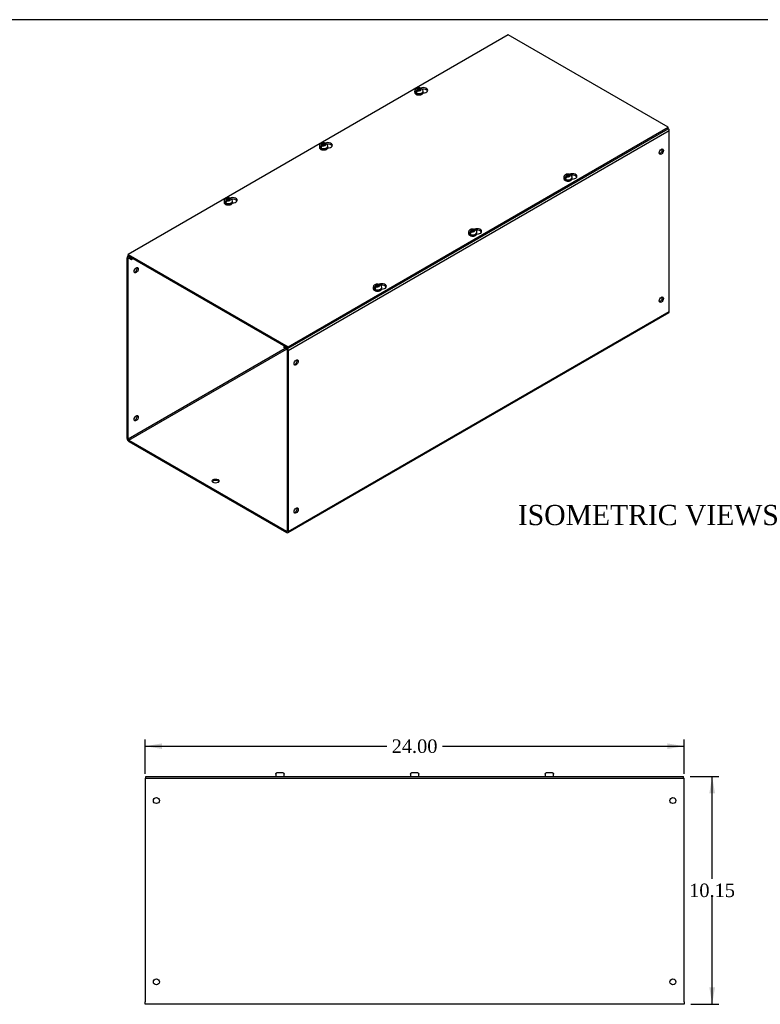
# Model space of a CAD drawing. Header units: inches. Extents: x 0 to 120, y -1 to 80.
# Tile 3 of 4: x 60 to 93, y 36 to 80. Entities that reach past the tile are written whole.
import ezdxf
from ezdxf.enums import TextEntityAlignment as Align

# ---------------------------------------------------------------- set-up
doc = ezdxf.new("R2010")
doc.units = ezdxf.units.IN
doc.header["$MEASUREMENT"] = 0
for name, color, linetype in [('COM56317-2', 7, 'Continuous'), ('COM56350-2', 7, 'Continuous'), ('Default', 7, 'Continuous'), ('SCS19515', 7, 'Continuous')]:
    doc.layers.add(name, color=color, linetype=linetype)
doc.styles.add('SEACAD_Times_New_Roman', font='times.ttf')
doc.dimstyles.new('HAMMOND_(STH_-_120x80)', dxfattribs={"dimtxt": 0.6, "dimasz": 0.75, "dimexe": 0.3, "dimexo": 0.3, "dimgap": 0.15, "dimtad": 0, "dimtih": 1, "dimtoh": 1, "dimzin": 0, "dimdsep": 46, "dimtxsty": 'SEACAD_Times_New_Roman', "dimblk1": '_SE_FILLED', "dimblk2": '_SE_FILLED', "dimsah": 1, "dimcen": 0.3, "dimadec": 0, "dimazin": 0, "dimtfac": 0.8, "dimtofl": 0, "dimtmove": 0, "dimatfit": 3, "dimfxl": 1, "dimtolj": 1, "dimtzin": 0, "dimarcsym": 0})

# ---------------------------------------------------------------- blocks, each defined once
blk = doc.blocks.new('SE3')
at = {"layer": 'COM56317-2', "color": 7, "linetype": 'Continuous'}
for p, q in [((65.713, 45.941), (89.651, 45.941)), ((65.713, 45.863), (65.713, 45.941)), ((65.713, 45.863), (89.651, 45.863)), ((89.651, 45.863), (89.651, 45.941))]:
    blk.add_line(p, q, dxfattribs=at)
at = {"layer": 'COM56350-2', "color": 7, "linetype": 'Continuous'}
for p, q in [((65.682, 45.863), (65.713, 45.863)), ((65.682, 45.863), (65.682, 45.755)), ((65.682, 45.755), (65.682, 35.899)), ((89.651, 45.863), (89.682, 45.863)), ((89.682, 45.755), (89.682, 45.863)), ((89.682, 35.899), (89.682, 45.755)), ((65.682, 35.791), (65.682, 35.899)), ((89.682, 35.791), (65.682, 35.791)), ((89.682, 35.899), (89.682, 35.791))]:
    blk.add_line(p, q, dxfattribs=at)
for centre in [(66.182, 44.863), (89.182, 44.863), (66.182, 36.791), (89.182, 36.791)]:
    blk.add_circle(centre, 0.133, dxfattribs=at)
at = {"layer": 'SCS19515', "color": 7, "linetype": 'Continuous'}
for p, q in [((71.498, 46.041), (71.496, 46.041)), ((71.589, 46.116), (71.775, 46.116)), ((71.866, 46.041), (71.868, 46.041)), ((77.496, 46.041), (77.498, 46.041)), ((77.589, 46.116), (77.775, 46.116)), ((77.866, 46.041), (77.868, 46.041)), ((83.498, 46.041), (83.496, 46.041)), ((83.589, 46.116), (83.775, 46.116)), ((83.866, 46.041), (83.868, 46.041)), ((71.495, 46.026), (71.495, 45.966)), ((71.87, 45.966), (71.87, 46.026)), ((77.495, 46.026), (77.495, 45.966)), ((77.87, 45.966), (77.87, 46.026)), ((83.495, 46.026), (83.495, 45.966)), ((83.87, 45.966), (83.87, 46.026))]:
    blk.add_line(p, q, dxfattribs=at)
for centre, radius, start, end in [((71.585, 46.026), 0.09, 170.4059, 180), ((71.78, 46.026), 0.09, 0, 9.5941), ((77.585, 46.026), 0.09, 170.4059, 180), ((77.78, 46.026), 0.09, 0, 9.5941), ((83.585, 46.026), 0.09, 170.4059, 180), ((83.78, 46.026), 0.09, 0, 9.5941), ((71.52, 45.966), 0.025, 180, 270), ((71.845, 45.966), 0.025, 270, 0), ((77.52, 45.966), 0.025, 180, 270), ((77.845, 45.966), 0.025, 270, 0), ((83.52, 45.966), 0.025, 180, 270), ((83.845, 45.966), 0.025, 270, 0)]:
    blk.add_arc(centre, radius, start, end, dxfattribs=at)
for points in [[(71.498, 46.041), (71.499, 46.046), (71.501, 46.051), (71.504, 46.061), (71.507, 46.066), (71.512, 46.075), (71.515, 46.08), (71.522, 46.088), (71.526, 46.092), (71.534, 46.098), (71.539, 46.101), (71.548, 46.107), (71.553, 46.109), (71.563, 46.112), (71.568, 46.114), (71.579, 46.115), (71.584, 46.116), (71.589, 46.116)], [(71.775, 46.116), (71.78, 46.116), (71.786, 46.115), (71.796, 46.114), (71.801, 46.112), (71.811, 46.109), (71.816, 46.107), (71.826, 46.101), (71.83, 46.098), (71.838, 46.092), (71.842, 46.088), (71.849, 46.08), (71.852, 46.075), (71.858, 46.066), (71.86, 46.061), (71.864, 46.051), (71.865, 46.046), (71.866, 46.041)], [(77.498, 46.041), (77.499, 46.046), (77.501, 46.051), (77.504, 46.061), (77.507, 46.066), (77.512, 46.075), (77.515, 46.08), (77.522, 46.088), (77.526, 46.092), (77.534, 46.098), (77.539, 46.101), (77.548, 46.107), (77.553, 46.109), (77.563, 46.112), (77.568, 46.114), (77.579, 46.115), (77.584, 46.116), (77.589, 46.116)], [(77.775, 46.116), (77.78, 46.116), (77.786, 46.115), (77.796, 46.114), (77.801, 46.112), (77.811, 46.109), (77.816, 46.107), (77.826, 46.101), (77.83, 46.098), (77.838, 46.092), (77.842, 46.088), (77.849, 46.08), (77.852, 46.075), (77.858, 46.066), (77.86, 46.061), (77.864, 46.051), (77.865, 46.046), (77.866, 46.041)], [(83.498, 46.041), (83.499, 46.046), (83.501, 46.051), (83.504, 46.061), (83.507, 46.066), (83.512, 46.075), (83.515, 46.08), (83.522, 46.088), (83.526, 46.092), (83.534, 46.098), (83.539, 46.101), (83.548, 46.107), (83.553, 46.109), (83.563, 46.112), (83.568, 46.114), (83.579, 46.115), (83.584, 46.116), (83.589, 46.116)], [(83.775, 46.116), (83.78, 46.116), (83.786, 46.115), (83.796, 46.114), (83.801, 46.112), (83.811, 46.109), (83.816, 46.107), (83.826, 46.101), (83.83, 46.098), (83.838, 46.092), (83.842, 46.088), (83.849, 46.08), (83.852, 46.075), (83.858, 46.066), (83.86, 46.061), (83.864, 46.051), (83.865, 46.046), (83.866, 46.041)]]:
    blk.add_open_spline(points, degree=3, knots=[0, 0, 0, 0, 0.125, 0.125, 0.25, 0.25, 0.375, 0.375, 0.5, 0.5, 0.625, 0.625, 0.75, 0.75, 0.875, 0.875, 1, 1, 1, 1], dxfattribs=at)
blk = doc.blocks.new('DMBLK1250')
at = {"layer": 'Default', "linetype": 'Continuous', "transparency": 16777216}
for points in [[(66.432, 47.41), (65.682, 47.285), (66.432, 47.16)], [(88.932, 47.41), (88.932, 47.16), (89.682, 47.285)]]:
    blk.add_hatch(color=7, dxfattribs=at).paths.add_polyline_path(points)
at = {"layer": 'Default', "color": 7, "linetype": 'Continuous', "transparency": 16777216}
for p, q in [((65.682, 46.055), (65.682, 47.585)), ((89.682, 46.055), (89.682, 47.585)), ((65.682, 47.285), (76.448, 47.285)), ((78.916, 47.285), (89.682, 47.285))]:
    blk.add_line(p, q, dxfattribs=at)
at = {"layer": 'Default', "color": 7, "linetype": 'Continuous', "transparency": 16777216, "style": 'SEACAD_Times_New_Roman'}
blk.add_text('24.00', height=0.6, dxfattribs=at).set_placement((76.658, 47.585), align=Align.TOP_LEFT)
blk = doc.blocks.new('_SE_FILLED')
at = {"color": 0}
blk.add_line((0, 0), (-1, 0), dxfattribs=at)
blk.add_solid([(0, 0), (-1, -0.1665), (-1, 0.1665), (0, 0)], dxfattribs=at)
blk = doc.blocks.new('DMBLK1251')
at = {"layer": 'Default', "linetype": 'Continuous', "transparency": 16777216}
for points in [[(91.054, 45.191), (90.929, 45.941), (90.804, 45.191)], [(91.054, 36.541), (90.804, 36.541), (90.929, 35.791)]]:
    blk.add_hatch(color=7, dxfattribs=at).paths.add_polyline_path(points)
at = {"layer": 'Default', "color": 7, "linetype": 'Continuous', "transparency": 16777216}
for p, q in [((89.951, 45.941), (91.229, 45.941)), ((90.929, 41.376), (90.929, 45.941)), ((90.929, 35.791), (90.929, 40.566)), ((89.982, 35.791), (91.229, 35.791))]:
    blk.add_line(p, q, dxfattribs=at)
at = {"layer": 'Default', "color": 7, "linetype": 'Continuous', "transparency": 16777216, "style": 'SEACAD_Times_New_Roman'}
blk.add_text('10.15', height=0.6, dxfattribs=at).set_placement((89.906, 41.166), align=Align.TOP_LEFT)
blk = doc.blocks.new('SE7')
at = {"layer": 'COM56317-2', "color": 7, "linetype": 'Continuous'}
for p, q in [((81.847, 78.958), (64.921, 69.185)), ((88.976, 74.842), (81.847, 78.958)), ((72.05, 65.07), (88.976, 74.842)), ((72.05, 65.006), (88.976, 74.778)), ((88.976, 74.778), (88.976, 74.842)), ((64.921, 69.185), (72.05, 65.07)), ((64.921, 69.122), (64.921, 69.185)), ((64.921, 69.122), (72.05, 65.006)), ((72.05, 65.006), (72.05, 65.07))]:
    blk.add_line(p, q, dxfattribs=at)
for centre, major_axis, start_param, end_param in [((78.062, 76.492), (-0.203, 0), 1.526478, 5.348841), ((78.062, 76.428), (0.203, 0), 0.275127, 1.78993), ((73.819, 74.042), (-0.203, 0), 1.526478, 5.348841), ((73.819, 73.979), (0.203, 0), 0.275127, 1.78993), ((84.705, 72.657), (-0.203, 0), 1.526478, 5.348841), ((84.705, 72.593), (0.203, 0), 0.275127, 1.78993), ((69.577, 71.593), (-0.203, 0), 1.526478, 5.348841), ((69.577, 71.529), (0.203, 0), 0.275127, 1.78993), ((80.462, 70.207), (-0.203, 0), 1.526478, 5.348841), ((80.462, 70.143), (0.203, 0), 0.275127, 1.78993), ((76.219, 67.758), (-0.203, 0), 1.526478, 5.348841), ((76.219, 67.694), (0.203, 0), 0.275127, 1.78993)]:
    blk.add_ellipse(centre, major_axis=major_axis, ratio=0.57735, start_param=start_param, end_param=end_param, dxfattribs=at)
at = {"layer": 'COM56350-2', "color": 7, "linetype": 'Continuous'}
for p, q in [((89.02, 74.69), (72.05, 64.892)), ((89.02, 66.643), (89.02, 74.69)), ((64.877, 60.986), (64.877, 69.033)), ((64.944, 69.109), (64.899, 69.083)), ((64.928, 69.004), (64.953, 69.019)), ((64.928, 60.957), (64.928, 69.004)), ((64.975, 69.09), (64.953, 69.077)), ((64.953, 69.077), (65.053, 69.02)), ((64.953, 69.019), (65.053, 68.961)), ((65.053, 69.02), (65.076, 69.032)), ((65.053, 68.961), (65.053, 69.02)), ((65.053, 68.961), (65.126, 69.003)), ((72.05, 56.845), (89.02, 66.643)), ((72.027, 56.795), (88.998, 66.593)), ((71.922, 64.995), (64.928, 60.957)), ((64.953, 60.913), (71.973, 64.966)), ((71.895, 65.095), (71.873, 65.082)), ((71.873, 65.082), (71.973, 65.024)), ((71.873, 65.024), (71.873, 65.082)), ((71.873, 65.024), (71.973, 64.966)), ((71.973, 65.024), (71.995, 65.037)), ((71.999, 64.922), (71.999, 56.874)), ((72.05, 64.892), (72.05, 56.845)), ((64.953, 60.913), (71.973, 56.859)), ((64.953, 60.854), (71.973, 56.801)), ((71.999, 56.874), (71.973, 56.859))]:
    blk.add_line(p, q, dxfattribs=at)
for centre, major_axis, start_param, end_param in [((88.944, 74.734), (0.054, -0.0935), 0.785398, 1.92132), ((88.616, 73.787), (-0.066, -0.115), 0.392819, 2.748773), ((64.953, 68.989), (0.054, -0.0935), 2.356194, 3.926991), ((64.953, 68.989), (0.018, -0.0312), 2.356194, 3.926991), ((65.23, 68.509), (0.067, 0.115), 3.534412, 5.890366), ((88.616, 67.196), (-0.066, -0.115), 0.392819, 2.748773), ((88.944, 66.687), (-0.054, 0.0935), 3.141593, 3.926991), ((71.973, 64.936), (-0.054, 0.0935), 3.926991, 5.497787), ((71.973, 64.936), (-0.018, 0.0312), 3.926991, 5.497787), ((72.352, 64.397), (-0.066, -0.115), 0.392819, 2.748773), ((65.23, 61.918), (0.066, 0.115), 3.534412, 5.890366), ((64.953, 60.942), (-0.054, 0.0935), 0.785398, 2.356194), ((64.953, 60.942), (-0.018, 0.0312), 0.785398, 2.356194), ((68.817, 59.031), (0.156, 0), 0.331895, 2.809698), ((72.352, 57.807), (-0.067, -0.115), 0.392819, 2.748773), ((71.973, 56.889), (-0.018, 0.0312), 2.356194, 3.926991), ((71.973, 56.889), (-0.054, 0.0935), 2.356194, 3.926991)]:
    blk.add_ellipse(centre, major_axis=major_axis, ratio=0.57735, start_param=start_param, end_param=end_param, dxfattribs=at)
for centre, major_axis in [((88.667, 73.758), (-0.066, -0.115)), ((65.281, 68.48), (0.066, 0.115)), ((88.667, 67.167), (-0.066, -0.115)), ((72.403, 64.368), (-0.066, -0.115)), ((65.281, 61.889), (0.066, 0.115)), ((68.817, 59.09), (-0.156, 0)), ((72.403, 57.777), (-0.066, -0.115))]:
    blk.add_ellipse(centre, major_axis=major_axis, ratio=0.57735, dxfattribs=at)
at = {"layer": 'SCS19515', "color": 7, "linetype": 'Continuous'}
for p, q in [((77.682, 76.45), (77.682, 76.401)), ((77.79, 76.441), (77.719, 76.399)), ((77.814, 76.516), (77.783, 76.498)), ((77.814, 76.556), (77.883, 76.556)), ((77.814, 76.516), (77.814, 76.556)), ((77.814, 76.516), (77.814, 76.465)), ((77.814, 76.495), (77.883, 76.495)), ((77.825, 76.473), (77.856, 76.491)), ((77.926, 76.491), (77.856, 76.491)), ((77.914, 76.574), (77.883, 76.556)), ((77.883, 76.495), (77.883, 76.556)), ((77.926, 76.519), (77.883, 76.495)), ((77.926, 76.531), (77.957, 76.549)), ((77.926, 76.531), (77.926, 76.491)), ((78.057, 76.401), (78.057, 76.45)), ((73.571, 74.106), (73.641, 74.106)), ((73.571, 74.066), (73.571, 74.106)), ((73.672, 74.124), (73.641, 74.106)), ((73.641, 74.045), (73.641, 74.106)), ((73.683, 74.082), (73.714, 74.1)), ((73.44, 74.001), (73.44, 73.952)), ((73.547, 73.991), (73.476, 73.95)), ((73.571, 74.066), (73.54, 74.048)), ((73.571, 74.066), (73.571, 74.015)), ((73.571, 74.045), (73.641, 74.045)), ((73.583, 74.024), (73.614, 74.042)), ((73.683, 74.042), (73.614, 74.042)), ((73.683, 74.07), (73.641, 74.045)), ((73.683, 74.082), (73.683, 74.042)), ((73.815, 73.952), (73.815, 74.001)), ((84.325, 72.615), (84.325, 72.566)), ((84.433, 72.606), (84.361, 72.564)), ((84.456, 72.681), (84.426, 72.663)), ((84.456, 72.721), (84.526, 72.721)), ((84.456, 72.681), (84.456, 72.721)), ((84.456, 72.681), (84.456, 72.63)), ((84.456, 72.66), (84.526, 72.66)), ((84.468, 72.638), (84.499, 72.656)), ((84.568, 72.656), (84.499, 72.656)), ((84.557, 72.739), (84.526, 72.721)), ((84.526, 72.66), (84.526, 72.721)), ((84.568, 72.684), (84.526, 72.66)), ((84.568, 72.696), (84.599, 72.714)), ((84.568, 72.696), (84.568, 72.656)), ((84.7, 72.566), (84.7, 72.615)), ((69.197, 71.551), (69.197, 71.502)), ((69.305, 71.542), (69.233, 71.501)), ((69.329, 71.617), (69.298, 71.599)), ((69.329, 71.657), (69.398, 71.657)), ((69.329, 71.617), (69.329, 71.657)), ((69.329, 71.617), (69.329, 71.566)), ((69.329, 71.596), (69.398, 71.596)), ((69.34, 71.574), (69.371, 71.592)), ((69.441, 71.592), (69.371, 71.592)), ((69.429, 71.675), (69.398, 71.657)), ((69.398, 71.596), (69.398, 71.657)), ((69.441, 71.62), (69.398, 71.596)), ((69.441, 71.632), (69.471, 71.65)), ((69.441, 71.632), (69.441, 71.592)), ((69.572, 71.502), (69.572, 71.551)), ((80.082, 70.165), (80.082, 70.116)), ((80.19, 70.156), (80.119, 70.115)), ((80.214, 70.231), (80.183, 70.213)), ((80.214, 70.271), (80.283, 70.271)), ((80.214, 70.231), (80.214, 70.271)), ((80.214, 70.231), (80.214, 70.18)), ((80.214, 70.21), (80.283, 70.21)), ((80.225, 70.189), (80.256, 70.207)), ((80.326, 70.207), (80.256, 70.207)), ((80.314, 70.289), (80.283, 70.271)), ((80.283, 70.21), (80.283, 70.271)), ((80.326, 70.235), (80.283, 70.21)), ((80.326, 70.247), (80.357, 70.265)), ((80.326, 70.247), (80.326, 70.207)), ((80.457, 70.116), (80.457, 70.165)), ((75.84, 67.716), (75.84, 67.667)), ((75.947, 67.707), (75.876, 67.665)), ((75.971, 67.782), (75.94, 67.764)), ((75.971, 67.822), (76.041, 67.822)), ((75.971, 67.782), (75.971, 67.822)), ((75.971, 67.782), (75.971, 67.731)), ((75.971, 67.761), (76.041, 67.761)), ((75.983, 67.739), (76.013, 67.757)), ((76.083, 67.757), (76.013, 67.757)), ((76.071, 67.84), (76.041, 67.822)), ((76.041, 67.761), (76.041, 67.822)), ((76.083, 67.785), (76.041, 67.761)), ((76.083, 67.797), (76.114, 67.815)), ((76.083, 67.797), (76.083, 67.757)), ((76.215, 67.667), (76.215, 67.716))]:
    blk.add_line(p, q, dxfattribs=at)
for centre, radius, start, end in [((77.86, 76.377), 0.144, 122.6431, 170.9725), ((77.87, 76.356), 0.241, 68.9205, 118.2742), ((77.903, 76.352), 0.144, 122.6435, 170.9722), ((77.934, 76.452), 0.123, 359.1741, 53.3843), ((73.627, 73.906), 0.241, 68.9205, 118.2742), ((73.691, 74.002), 0.123, 359.1741, 53.3843), ((73.618, 73.927), 0.144, 122.6431, 170.9725), ((73.66, 73.903), 0.144, 122.6435, 170.9722), ((84.503, 72.542), 0.144, 122.6431, 170.9725), ((84.512, 72.521), 0.241, 68.9205, 118.2742), ((84.545, 72.517), 0.144, 122.6435, 170.9722), ((84.576, 72.617), 0.123, 359.1741, 53.3843), ((69.375, 71.478), 0.144, 122.6431, 170.9725), ((69.384, 71.457), 0.241, 68.9205, 118.2742), ((69.418, 71.453), 0.144, 122.6435, 170.9722), ((69.448, 71.553), 0.123, 359.1741, 53.3843), ((80.26, 70.092), 0.144, 122.6431, 170.9725), ((80.27, 70.071), 0.241, 68.9205, 118.2742), ((80.303, 70.068), 0.144, 122.6435, 170.9722), ((80.334, 70.167), 0.123, 359.1741, 53.3843), ((76.018, 67.643), 0.144, 122.6431, 170.9725), ((76.027, 67.622), 0.241, 68.9205, 118.2742), ((76.06, 67.618), 0.144, 122.6435, 170.9722), ((76.091, 67.718), 0.123, 359.1741, 53.3843)]:
    blk.add_arc(centre, radius, start, end, dxfattribs=at)
for centre, major_axis, start_param, end_param in [((77.87, 76.45), (-0.187, 0), 6.282631, 6.283185), ((77.87, 76.45), (-0.187, 0), 0, 3.141546), ((77.87, 76.401), (0.187, 0), 3.141593, 6.283185), ((77.87, 76.462), (-0.186, 0), 0.623612, 0.947184), ((77.87, 76.524), (0.0975, 0), 1.098165, 3.614224), ((77.87, 76.524), (-0.0975, 0), 1.098165, 3.614224), ((73.627, 74.074), (0.0975, 0), 1.098165, 3.614224), ((73.627, 74.074), (-0.0975, 0), 1.098165, 3.614224), ((73.627, 74.001), (-0.187, 0), 6.282631, 6.283185), ((73.627, 74.001), (-0.187, 0), 0, 3.141546), ((73.627, 73.952), (0.187, 0), 3.141593, 6.283185), ((73.627, 74.013), (-0.186, 0), 0.623612, 0.947184), ((84.512, 72.615), (-0.187, 0), 6.282631, 6.283185), ((84.512, 72.615), (-0.187, 0), 0, 3.141546), ((84.512, 72.566), (0.187, 0), 3.141593, 6.283185), ((84.512, 72.627), (-0.186, 0), 0.623612, 0.947184), ((84.512, 72.688), (0.0975, 0), 1.098165, 3.614224), ((84.512, 72.688), (-0.0975, 0), 1.098165, 3.614224), ((69.384, 71.551), (-0.188, 0), 6.282631, 6.283185), ((69.384, 71.551), (-0.188, 0), 0, 3.141546), ((69.384, 71.502), (0.187, 0), 3.141593, 6.283185), ((69.384, 71.563), (-0.186, 0), 0.623612, 0.947184), ((69.384, 71.625), (0.0975, 0), 1.098165, 3.614224), ((69.384, 71.625), (-0.0975, 0), 1.098165, 3.614224), ((80.27, 70.165), (-0.187, 0), 6.282631, 6.283185), ((80.27, 70.165), (-0.187, 0), 0, 3.141546), ((80.27, 70.239), (0.0975, 0), 1.098165, 3.614224), ((80.27, 70.239), (-0.0975, 0), 1.098165, 3.614224), ((80.27, 70.116), (0.187, 0), 3.141593, 6.283185), ((80.27, 70.178), (-0.186, 0), 0.623612, 0.947184), ((76.027, 67.716), (-0.187, 0), 6.282631, 6.283185), ((76.027, 67.716), (-0.187, 0), 0, 3.141546), ((76.027, 67.667), (0.187, 0), 3.141593, 6.283185), ((76.027, 67.728), (-0.186, 0), 0.623612, 0.947184), ((76.027, 67.789), (0.0975, 0), 1.098165, 3.614224), ((76.027, 67.789), (-0.0975, 0), 1.098165, 3.614224)]:
    blk.add_ellipse(centre, major_axis=major_axis, ratio=0.57735, start_param=start_param, end_param=end_param, dxfattribs=at)
for points, knots in [([(77.756, 76.568), (77.747, 76.562), (77.731, 76.552), (77.707, 76.527), (77.69, 76.497), (77.682, 76.47), (77.683, 76.455), (77.684, 76.45)], [0, 0, 0, 0, 0.188097, 0.437767, 0.675719, 0.909291, 1, 1, 1, 1]), ([(77.684, 76.398), (77.684, 76.391), (77.684, 76.376), (77.697, 76.352), (77.718, 76.329), (77.747, 76.309), (77.784, 76.294), (77.826, 76.284), (77.871, 76.281), (77.915, 76.285), (77.956, 76.294), (77.983, 76.305), (77.995, 76.312), (77.997, 76.313)], [0, 0, 0, 0, 0.062679, 0.156883, 0.253326, 0.354948, 0.4599, 0.565237, 0.670268, 0.775293, 0.880731, 0.981381, 1, 1, 1, 1]), ([(77.979, 76.55), (77.978, 76.553), (77.977, 76.557), (77.974, 76.564), (77.973, 76.567), (77.969, 76.572), (77.967, 76.575), (77.962, 76.578), (77.959, 76.58), (77.953, 76.582), (77.95, 76.583), (77.943, 76.583), (77.94, 76.583), (77.933, 76.582), (77.929, 76.581), (77.922, 76.578), (77.918, 76.576), (77.914, 76.574)], [0, 0, 0, 0, 0.125, 0.125, 0.25, 0.25, 0.375, 0.375, 0.5, 0.5, 0.625, 0.625, 0.75, 0.75, 0.875, 0.875, 1, 1, 1, 1]), ([(77.957, 76.549), (77.96, 76.551), (77.964, 76.553), (77.972, 76.556), (77.975, 76.557), (77.982, 76.558), (77.986, 76.559), (77.993, 76.558), (77.996, 76.557), (78.001, 76.555), (78.004, 76.554), (78.007, 76.552), (78.007, 76.551), (78.008, 76.551)], [0, 0, 0, 0, 0.125, 0.125, 0.25, 0.25, 0.375, 0.375, 0.5, 0.5, 0.625, 0.625, 0.6404409, 0.6404409, 0.6404409, 0.6404409]), ([(77.997, 76.313), (78.004, 76.317), (78.019, 76.327), (78.04, 76.347), (78.055, 76.374), (78.056, 76.391), (78.057, 76.401)], [0, 0, 0, 0, 0.16468, 0.476668, 0.74684, 1, 1, 1, 1]), ([(73.513, 74.118), (73.505, 74.113), (73.488, 74.102), (73.465, 74.078), (73.448, 74.048), (73.439, 74.02), (73.441, 74.006), (73.441, 74.001)], [0, 0, 0, 0, 0.188097, 0.437767, 0.675719, 0.909291, 1, 1, 1, 1]), ([(73.736, 74.1), (73.735, 74.104), (73.734, 74.108), (73.732, 74.114), (73.73, 74.117), (73.726, 74.123), (73.724, 74.125), (73.719, 74.129), (73.716, 74.13), (73.711, 74.132), (73.707, 74.133), (73.701, 74.134), (73.697, 74.133), (73.69, 74.132), (73.687, 74.131), (73.679, 74.128), (73.675, 74.126), (73.672, 74.124)], [0, 0, 0, 0, 0.125, 0.125, 0.25, 0.25, 0.375, 0.375, 0.5, 0.5, 0.625, 0.625, 0.75, 0.75, 0.875, 0.875, 1, 1, 1, 1]), ([(73.714, 74.1), (73.718, 74.102), (73.722, 74.104), (73.729, 74.107), (73.733, 74.108), (73.74, 74.109), (73.743, 74.109), (73.75, 74.109), (73.753, 74.108), (73.759, 74.106), (73.762, 74.104), (73.764, 74.102), (73.765, 74.102), (73.765, 74.102)], [0, 0, 0, 0, 0.125, 0.125, 0.25, 0.25, 0.375, 0.375, 0.5, 0.5, 0.625, 0.625, 0.6404409, 0.6404409, 0.6404409, 0.6404409]), ([(73.441, 73.949), (73.441, 73.942), (73.442, 73.927), (73.454, 73.903), (73.475, 73.879), (73.505, 73.859), (73.542, 73.844), (73.583, 73.835), (73.628, 73.832), (73.672, 73.835), (73.713, 73.844), (73.741, 73.856), (73.752, 73.862), (73.755, 73.864)], [0, 0, 0, 0, 0.062679, 0.156883, 0.253326, 0.354948, 0.4599, 0.565237, 0.670268, 0.775293, 0.880731, 0.981381, 1, 1, 1, 1]), ([(73.755, 73.864), (73.761, 73.867), (73.776, 73.877), (73.797, 73.898), (73.812, 73.925), (73.813, 73.942), (73.814, 73.951)], [0, 0, 0, 0, 0.16468, 0.476668, 0.74684, 1, 1, 1, 1]), ([(84.398, 72.733), (84.39, 72.727), (84.373, 72.717), (84.35, 72.692), (84.333, 72.662), (84.325, 72.635), (84.326, 72.62), (84.326, 72.615)], [0, 0, 0, 0, 0.188097, 0.437767, 0.675719, 0.909291, 1, 1, 1, 1]), ([(84.326, 72.563), (84.326, 72.556), (84.327, 72.541), (84.339, 72.517), (84.36, 72.494), (84.39, 72.474), (84.427, 72.459), (84.469, 72.449), (84.513, 72.446), (84.558, 72.449), (84.598, 72.459), (84.626, 72.47), (84.638, 72.477), (84.64, 72.478)], [0, 0, 0, 0, 0.062679, 0.156883, 0.253326, 0.354948, 0.4599, 0.565237, 0.670268, 0.775293, 0.880731, 0.981381, 1, 1, 1, 1]), ([(84.621, 72.714), (84.62, 72.718), (84.619, 72.722), (84.617, 72.729), (84.615, 72.732), (84.611, 72.737), (84.609, 72.739), (84.604, 72.743), (84.602, 72.745), (84.596, 72.747), (84.593, 72.748), (84.586, 72.748), (84.583, 72.748), (84.575, 72.746), (84.572, 72.745), (84.564, 72.743), (84.561, 72.741), (84.557, 72.739)], [0, 0, 0, 0, 0.125, 0.125, 0.25, 0.25, 0.375, 0.375, 0.5, 0.5, 0.625, 0.625, 0.75, 0.75, 0.875, 0.875, 1, 1, 1, 1]), ([(84.599, 72.714), (84.603, 72.716), (84.607, 72.718), (84.614, 72.721), (84.618, 72.722), (84.625, 72.723), (84.628, 72.723), (84.635, 72.723), (84.638, 72.722), (84.644, 72.72), (84.647, 72.719), (84.65, 72.717), (84.65, 72.716), (84.65, 72.716)], [0, 0, 0, 0, 0.125, 0.125, 0.25, 0.25, 0.375, 0.375, 0.5, 0.5, 0.625, 0.625, 0.6404409, 0.6404409, 0.6404409, 0.6404409]), ([(84.64, 72.478), (84.646, 72.482), (84.661, 72.492), (84.682, 72.512), (84.697, 72.539), (84.699, 72.556), (84.699, 72.566)], [0, 0, 0, 0, 0.16468, 0.476668, 0.74684, 1, 1, 1, 1]), ([(69.271, 71.669), (69.262, 71.663), (69.245, 71.653), (69.222, 71.629), (69.205, 71.598), (69.197, 71.571), (69.198, 71.556), (69.198, 71.551)], [0, 0, 0, 0, 0.188097, 0.437767, 0.675719, 0.909291, 1, 1, 1, 1]), ([(69.198, 71.499), (69.198, 71.492), (69.199, 71.478), (69.211, 71.453), (69.232, 71.43), (69.262, 71.41), (69.299, 71.395), (69.341, 71.385), (69.385, 71.382), (69.43, 71.386), (69.471, 71.395), (69.498, 71.406), (69.51, 71.413), (69.512, 71.414)], [0, 0, 0, 0, 0.062679, 0.156883, 0.253326, 0.354948, 0.4599, 0.565237, 0.670268, 0.775293, 0.880731, 0.981381, 1, 1, 1, 1]), ([(69.493, 71.651), (69.493, 71.655), (69.492, 71.658), (69.489, 71.665), (69.487, 71.668), (69.484, 71.673), (69.481, 71.676), (69.476, 71.679), (69.474, 71.681), (69.468, 71.683), (69.465, 71.684), (69.458, 71.684), (69.455, 71.684), (69.448, 71.683), (69.444, 71.682), (69.436, 71.679), (69.433, 71.677), (69.429, 71.675)], [0, 0, 0, 0, 0.125, 0.125, 0.25, 0.25, 0.375, 0.375, 0.5, 0.5, 0.625, 0.625, 0.75, 0.75, 0.875, 0.875, 1, 1, 1, 1]), ([(69.471, 71.65), (69.475, 71.652), (69.479, 71.654), (69.486, 71.657), (69.49, 71.658), (69.497, 71.659), (69.501, 71.66), (69.507, 71.659), (69.51, 71.658), (69.516, 71.656), (69.519, 71.655), (69.522, 71.653), (69.522, 71.652), (69.522, 71.652)], [0, 0, 0, 0, 0.125, 0.125, 0.25, 0.25, 0.375, 0.375, 0.5, 0.5, 0.625, 0.625, 0.6404409, 0.6404409, 0.6404409, 0.6404409]), ([(69.512, 71.414), (69.518, 71.418), (69.534, 71.428), (69.554, 71.448), (69.569, 71.475), (69.571, 71.492), (69.571, 71.502)], [0, 0, 0, 0, 0.16468, 0.476668, 0.74684, 1, 1, 1, 1]), ([(80.156, 70.283), (80.147, 70.278), (80.131, 70.267), (80.107, 70.243), (80.09, 70.213), (80.082, 70.185), (80.083, 70.17), (80.083, 70.166)], [0, 0, 0, 0, 0.188097, 0.437767, 0.675719, 0.909291, 1, 1, 1, 1]), ([(80.378, 70.265), (80.378, 70.269), (80.377, 70.273), (80.374, 70.279), (80.373, 70.282), (80.369, 70.288), (80.367, 70.29), (80.362, 70.294), (80.359, 70.295), (80.353, 70.297), (80.35, 70.298), (80.343, 70.298), (80.34, 70.298), (80.333, 70.297), (80.329, 70.296), (80.322, 70.293), (80.318, 70.291), (80.314, 70.289)], [0, 0, 0, 0, 0.125, 0.125, 0.25, 0.25, 0.375, 0.375, 0.5, 0.5, 0.625, 0.625, 0.75, 0.75, 0.875, 0.875, 1, 1, 1, 1]), ([(80.357, 70.265), (80.36, 70.267), (80.364, 70.269), (80.372, 70.271), (80.375, 70.273), (80.382, 70.274), (80.386, 70.274), (80.392, 70.274), (80.396, 70.273), (80.401, 70.271), (80.404, 70.269), (80.407, 70.267), (80.407, 70.267), (80.407, 70.267)], [0, 0, 0, 0, 0.125, 0.125, 0.25, 0.25, 0.375, 0.375, 0.5, 0.5, 0.625, 0.625, 0.6404409, 0.6404409, 0.6404409, 0.6404409]), ([(80.083, 70.114), (80.084, 70.107), (80.084, 70.092), (80.097, 70.068), (80.118, 70.044), (80.147, 70.024), (80.184, 70.009), (80.226, 70), (80.27, 69.997), (80.315, 70), (80.356, 70.009), (80.383, 70.021), (80.395, 70.027), (80.397, 70.028)], [0, 0, 0, 0, 0.062679, 0.156883, 0.253326, 0.354948, 0.4599, 0.565237, 0.670268, 0.775293, 0.880731, 0.981381, 1, 1, 1, 1]), ([(80.397, 70.028), (80.403, 70.032), (80.419, 70.042), (80.44, 70.063), (80.455, 70.09), (80.456, 70.107), (80.457, 70.116)], [0, 0, 0, 0, 0.16468, 0.476668, 0.74684, 1, 1, 1, 1]), ([(75.913, 67.834), (75.905, 67.828), (75.888, 67.818), (75.864, 67.793), (75.848, 67.763), (75.839, 67.736), (75.84, 67.721), (75.841, 67.716)], [0, 0, 0, 0, 0.188097, 0.437767, 0.675719, 0.909291, 1, 1, 1, 1]), ([(75.841, 67.664), (75.841, 67.657), (75.842, 67.642), (75.854, 67.618), (75.875, 67.595), (75.905, 67.575), (75.941, 67.56), (75.983, 67.55), (76.028, 67.547), (76.072, 67.55), (76.113, 67.56), (76.14, 67.571), (76.152, 67.578), (76.154, 67.579)], [0, 0, 0, 0, 0.062679, 0.156883, 0.253326, 0.354948, 0.4599, 0.565237, 0.670268, 0.775293, 0.880731, 0.981381, 1, 1, 1, 1]), ([(76.136, 67.816), (76.135, 67.819), (76.134, 67.823), (76.132, 67.83), (76.13, 67.833), (76.126, 67.838), (76.124, 67.84), (76.119, 67.844), (76.116, 67.846), (76.11, 67.848), (76.107, 67.849), (76.101, 67.849), (76.097, 67.849), (76.09, 67.848), (76.086, 67.846), (76.079, 67.844), (76.075, 67.842), (76.071, 67.84)], [0, 0, 0, 0, 0.125, 0.125, 0.25, 0.25, 0.375, 0.375, 0.5, 0.5, 0.625, 0.625, 0.75, 0.75, 0.875, 0.875, 1, 1, 1, 1]), ([(76.114, 67.815), (76.118, 67.817), (76.121, 67.819), (76.129, 67.822), (76.133, 67.823), (76.14, 67.824), (76.143, 67.824), (76.15, 67.824), (76.153, 67.823), (76.159, 67.821), (76.161, 67.82), (76.164, 67.818), (76.165, 67.817), (76.165, 67.817)], [0, 0, 0, 0, 0.125, 0.125, 0.25, 0.25, 0.375, 0.375, 0.5, 0.5, 0.625, 0.625, 0.6404409, 0.6404409, 0.6404409, 0.6404409]), ([(76.154, 67.579), (76.161, 67.583), (76.176, 67.593), (76.197, 67.613), (76.212, 67.64), (76.213, 67.657), (76.214, 67.667)], [0, 0, 0, 0, 0.16468, 0.476668, 0.74684, 1, 1, 1, 1])]:
    blk.add_open_spline(points, degree=3, knots=knots, dxfattribs=at)
blk = doc.blocks.new('BORDER')
at = {"layer": 'Default', "color": 7, "linetype": 'Continuous'}
blk.add_line((0, 27.86), (-41.86, 27.86), dxfattribs=at)

msp = doc.modelspace()

# ---------------------------------------------------------------- block references
at = {"layer": 'Default', "color": 7, "xscale": 2.85, "yscale": 2.85, "zscale": 2.85}
msp.add_blockref('BORDER', (119.744, 0.233), dxfattribs=at)
at = {"layer": 'Default'}
for name in ['SE7', 'SE3']:
    msp.add_blockref(name, (0, 0), dxfattribs=at)

# ---------------------------------------------------------------- texts
at = {"layer": 'Default', "color": 7, "linetype": 'Continuous', "style": 'SEACAD_Times_New_Roman'}
msp.add_text('ISOMETRIC VIEWS', height=0.9, dxfattribs=at).set_placement((82.275, 58.028), align=Align.TOP_LEFT)

# ---------------------------------------------------------------- dimensions: what is measured, and where the dimension line sits
at = {"layer": 'Default', "color": 7, "linetype": 'Continuous'}
for base, p1, p2, angle, picture, middle in [((65.682, 47.285), (65.682, 45.755), (89.682, 45.755), 0, 'DMBLK1250', (77.682, 47.285)), ((90.929, 35.791), (89.682, 35.791), (89.651, 45.941), 90.1764, 'DMBLK1251', (90.929, 40.866))]:
    dim = msp.add_linear_dim(base=base, p1=p1, p2=p2, angle=angle, text='\\A1;<>', dimstyle='HAMMOND_(STH_-_120x80)', dxfattribs=at)
    dim.commit()
    dim.dimension.update_dxf_attribs({"geometry": picture, "text_midpoint": middle, "dimtype": 161})

doc.saveas('drawing.dxf')
